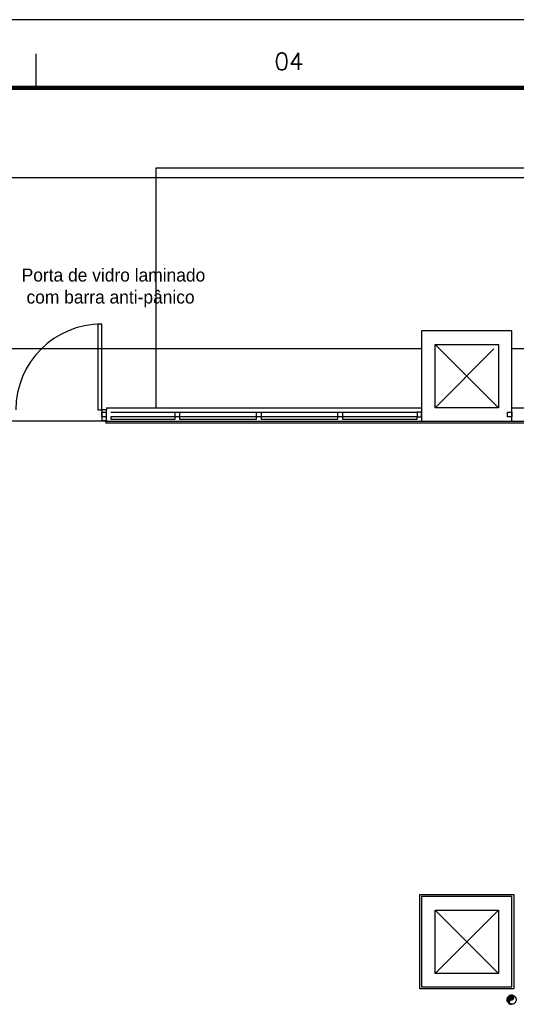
# Model space of a CAD drawing. Header units: millimetres. Extents: x 335 to 739279, y -1 to 84.
# Tile 168 of 244: x 357.37 to 364.66, y 69.15 to 83.59. Entities that reach past the tile are written whole.
import ezdxf

# ---------------------------------------------------------------- set-up
doc = ezdxf.new("R2010")
doc.units = ezdxf.units.MM
doc.header["$MEASUREMENT"] = 0
doc.linetypes.add('Dashed', pattern=[0.75, 0.5, -0.25])
doc.layers.add('Margem', color=4, linetype='Continuous')
doc.styles.add('CenturyGothic', font='GOTHIC.TTF')
doc.styles.add('ROMANS', font='ROMANS')

msp = doc.modelspace()

# ---------------------------------------------------------------- hatches: boundary and pattern name
at = {"linetype": 'Continuous'}
msp.add_hatch(color=256, dxfattribs=at).paths.add_polyline_path([(364.586, 69.222), (364.589, 69.222), (364.592, 69.222), (364.595, 69.223), (364.598, 69.224), (364.6, 69.225), (364.603, 69.226), (364.606, 69.228), (364.608, 69.23), (364.61, 69.232), (364.612, 69.234), (364.614, 69.236), (364.615, 69.239), (364.617, 69.241), (364.618, 69.244), (364.619, 69.247), (364.619, 69.249), (364.62, 69.252), (364.62, 69.255), (364.62, 69.258), (364.619, 69.261), (364.619, 69.264), (364.618, 69.267), (364.617, 69.269), (364.615, 69.272), (364.614, 69.274), (364.612, 69.277), (364.61, 69.279), (364.608, 69.281), (364.606, 69.283), (364.603, 69.284), (364.6, 69.285), (364.598, 69.287), (364.595, 69.287), (364.592, 69.288), (364.589, 69.288), (364.586, 69.289), (364.581, 69.288), (364.575, 69.288), (364.569, 69.286), (364.564, 69.285), (364.558, 69.282), (364.553, 69.28), (364.548, 69.277), (364.544, 69.273), (364.539, 69.269), (364.535, 69.265), (364.532, 69.26), (364.529, 69.255), (364.526, 69.25), (364.524, 69.245), (364.522, 69.239), (364.521, 69.234), (364.52, 69.228), (364.52, 69.222), (364.52, 69.216), (364.521, 69.21), (364.522, 69.205), (364.524, 69.199), (364.526, 69.194), (364.529, 69.189), (364.532, 69.184), (364.535, 69.179), (364.539, 69.175), (364.544, 69.171), (364.548, 69.167), (364.553, 69.164), (364.558, 69.162), (364.564, 69.159), (364.569, 69.158), (364.575, 69.156), (364.581, 69.156), (364.586, 69.155), (364.583, 69.155), (364.581, 69.156), (364.578, 69.156), (364.575, 69.157), (364.572, 69.158), (364.57, 69.16), (364.567, 69.161), (364.565, 69.163), (364.563, 69.165), (364.561, 69.167), (364.559, 69.17), (364.558, 69.172), (364.556, 69.175), (364.555, 69.177), (364.554, 69.18), (364.554, 69.183), (364.553, 69.186), (364.553, 69.189), (364.553, 69.192), (364.554, 69.194), (364.554, 69.197), (364.555, 69.2), (364.556, 69.203), (364.558, 69.205), (364.559, 69.208), (364.561, 69.21), (364.563, 69.212), (364.565, 69.214), (364.567, 69.216), (364.57, 69.217), (364.572, 69.219), (364.575, 69.22), (364.578, 69.221), (364.581, 69.221), (364.583, 69.222), (364.586, 69.222), (364.586, 69.222)])

# ---------------------------------------------------------------- linework, layer by layer
at = {"color": 7}
for p, q in [((359.373, 77.9), (359.373, 81.415)), ((359.373, 81.415), (373.348, 81.415)), ((385.129, 81.27), (352.12, 81.27)), ((358.518, 79.126), (358.518, 77.867)), ((358.575, 79.126), (358.518, 79.126)), ((358.575, 77.867), (358.575, 79.126)), ((363.264, 79.027), (363.264, 77.701)), ((364.591, 79.027), (363.264, 79.027)), ((364.591, 77.701), (364.591, 79.027)), ((363.465, 77.9), (363.465, 78.828)), ((363.465, 78.828), (364.393, 78.828)), ((363.465, 78.828), (364.393, 77.9)), ((364.393, 78.828), (364.393, 77.9)), ((363.264, 78.763), (352.983, 78.763)), ((364.326, 78.763), (363.465, 77.9)), ((382.902, 78.763), (364.591, 78.763)), ((358.518, 77.867), (358.575, 77.867)), ((358.642, 77.867), (358.575, 77.867)), ((358.575, 77.867), (358.575, 77.714)), ((358.577, 77.833), (358.642, 77.833)), ((358.577, 77.768), (358.577, 77.833)), ((358.642, 77.9), (363.264, 77.9)), ((358.642, 77.9), (358.642, 77.867)), ((358.642, 77.714), (358.642, 77.867)), ((358.71, 77.833), (359.65, 77.833)), ((359.65, 77.833), (359.717, 77.833)), ((359.65, 77.768), (359.65, 77.833)), ((359.717, 77.833), (360.844, 77.833)), ((359.717, 77.833), (359.717, 77.768)), ((360.844, 77.833), (360.911, 77.833)), ((360.844, 77.768), (360.844, 77.833)), ((360.911, 77.833), (362.038, 77.833)), ((360.911, 77.833), (360.911, 77.768)), ((362.038, 77.833), (362.105, 77.833)), ((362.038, 77.768), (362.038, 77.833)), ((362.105, 77.833), (363.199, 77.833)), ((362.105, 77.833), (362.105, 77.768)), ((363.264, 77.833), (363.199, 77.833)), ((363.199, 77.833), (363.199, 77.768)), ((363.264, 77.768), (363.264, 77.833)), ((364.393, 77.9), (363.465, 77.9)), ((364.526, 77.833), (364.591, 77.833)), ((364.526, 77.768), (364.526, 77.833)), ((364.591, 77.9), (372.088, 77.9)), ((364.591, 77.833), (364.591, 77.768)), ((358.635, 77.701), (356.062, 77.701)), ((358.575, 77.714), (358.642, 77.714)), ((358.642, 77.768), (358.577, 77.768)), ((358.635, 77.701), (363.264, 77.701)), ((358.635, 77.701), (358.635, 77.674)), ((375.033, 77.674), (358.635, 77.674)), ((358.642, 77.714), (358.642, 77.701)), ((359.65, 77.768), (358.71, 77.768)), ((358.71, 77.768), (358.71, 77.734)), ((358.71, 77.734), (359.65, 77.734)), ((359.65, 77.734), (359.65, 77.768)), ((359.717, 77.768), (359.65, 77.768)), ((360.844, 77.768), (359.717, 77.768)), ((359.717, 77.768), (359.717, 77.734)), ((359.717, 77.734), (360.844, 77.734)), ((360.844, 77.734), (360.844, 77.768)), ((360.911, 77.768), (360.844, 77.768)), ((362.038, 77.768), (360.911, 77.768)), ((360.911, 77.768), (360.911, 77.734)), ((360.911, 77.734), (362.038, 77.734)), ((362.038, 77.734), (362.038, 77.768)), ((362.105, 77.768), (362.038, 77.768)), ((363.199, 77.768), (362.105, 77.768)), ((362.105, 77.768), (362.105, 77.734)), ((362.105, 77.734), (363.199, 77.734)), ((363.199, 77.734), (363.199, 77.768)), ((363.199, 77.768), (363.264, 77.768)), ((363.264, 77.701), (364.591, 77.701)), ((364.591, 77.768), (364.526, 77.768)), ((364.591, 77.701), (372.088, 77.701)), ((363.24, 69.382), (363.24, 70.763)), ((363.24, 70.763), (364.62, 70.763)), ((363.264, 70.736), (363.264, 69.409)), ((364.591, 70.736), (363.264, 70.736)), ((364.591, 69.409), (364.591, 70.736)), ((364.62, 70.763), (364.62, 69.382)), ((363.465, 69.608), (363.465, 70.537)), ((363.465, 70.537), (364.393, 70.537)), ((363.465, 70.537), (364.393, 69.608)), ((364.393, 70.537), (363.465, 69.608)), ((364.393, 70.537), (364.393, 69.608)), ((364.393, 69.608), (363.465, 69.608)), ((364.62, 69.382), (363.24, 69.382)), ((363.264, 69.409), (364.591, 69.409))]:
    msp.add_line(p, q, dxfattribs=at)
at = {"color": 8, "linetype": 'Dashed'}
msp.add_lwpolyline([(364.586, 69.222), (364.589, 69.222), (364.592, 69.222), (364.595, 69.223), (364.598, 69.224), (364.6, 69.225), (364.603, 69.226), (364.606, 69.228), (364.608, 69.23), (364.61, 69.232), (364.612, 69.234), (364.614, 69.236), (364.615, 69.239), (364.617, 69.241), (364.618, 69.244), (364.619, 69.247), (364.619, 69.249), (364.62, 69.252), (364.62, 69.255), (364.62, 69.258), (364.619, 69.261), (364.619, 69.264), (364.618, 69.267), (364.617, 69.269), (364.615, 69.272), (364.614, 69.274), (364.612, 69.277), (364.61, 69.279), (364.608, 69.281), (364.606, 69.283), (364.603, 69.284), (364.6, 69.285), (364.598, 69.287), (364.595, 69.287), (364.592, 69.288), (364.589, 69.288), (364.586, 69.289), (364.581, 69.288), (364.575, 69.288), (364.569, 69.286), (364.564, 69.285), (364.558, 69.282), (364.553, 69.28), (364.548, 69.277), (364.544, 69.273), (364.539, 69.269), (364.535, 69.265), (364.532, 69.26), (364.529, 69.255), (364.526, 69.25), (364.524, 69.245), (364.522, 69.239), (364.521, 69.234), (364.52, 69.228), (364.52, 69.222), (364.52, 69.216), (364.521, 69.21), (364.522, 69.205), (364.524, 69.199), (364.526, 69.194), (364.529, 69.189), (364.532, 69.184), (364.535, 69.179), (364.539, 69.175), (364.544, 69.171), (364.548, 69.167), (364.553, 69.164), (364.558, 69.162), (364.564, 69.159), (364.569, 69.158), (364.575, 69.156), (364.581, 69.156), (364.586, 69.155), (364.583, 69.155), (364.581, 69.156), (364.578, 69.156), (364.575, 69.157), (364.572, 69.158), (364.57, 69.16), (364.567, 69.161), (364.565, 69.163), (364.563, 69.165), (364.561, 69.167), (364.559, 69.17), (364.558, 69.172), (364.556, 69.175), (364.555, 69.177), (364.554, 69.18), (364.554, 69.183), (364.553, 69.186), (364.553, 69.189), (364.553, 69.192), (364.554, 69.194), (364.554, 69.197), (364.555, 69.2), (364.556, 69.203), (364.558, 69.205), (364.559, 69.208), (364.561, 69.21), (364.563, 69.212), (364.565, 69.214), (364.567, 69.216), (364.57, 69.217), (364.572, 69.219), (364.575, 69.22), (364.578, 69.221), (364.581, 69.221), (364.583, 69.222), (364.586, 69.222), (364.586, 69.222)], close=True, dxfattribs=at)
msp.add_circle((364.586, 69.222), 0.0667, dxfattribs=at)
at = {"color": 7}
msp.add_arc((358.575, 77.867), 1.26, 90, 180, dxfattribs=at)
at = {"color": 8, "linetype": 'Dashed'}
for centre, start, end in [((364.586, 69.255), 270, 90), ((364.586, 69.189), 90, 270)]:
    msp.add_arc(centre, 0.0333, start, end, dxfattribs=at)
at = {"layer": 'Margem', "color": 1}
for p, q in [((454.134, 83.587), (335.334, 83.587)), ((357.609, 83.087), (357.609, 82.587))]:
    msp.add_line(p, q, dxfattribs=at)
at = {"layer": 'Margem', "lineweight": 100}
msp.add_line((337.834, 82.587), (453.134, 82.587), dxfattribs=at)

# ---------------------------------------------------------------- texts
at = {"color": 7, "char_height": 0.19066, "attachment_point": 7, "line_spacing_factor": 0.798, "style": 'CenturyGothic'}
for s, insert, width in [('Porta de vidro laminado', (357.4, 79.746), 7.00797), (' com barra anti-pânico', (357.4, 79.369), 6.75851)]:
    msp.add_mtext(s, dxfattribs=dict(at, insert=insert, width=width))
at = {"layer": 'Margem', "color": 1, "insert": (361.322, 82.85), "char_height": 0.25, "width": 1.47907, "attachment_point": 8, "line_spacing_factor": 0.798, "style": 'ROMANS'}
msp.add_mtext('04', dxfattribs=at)

doc.saveas('drawing.dxf')
